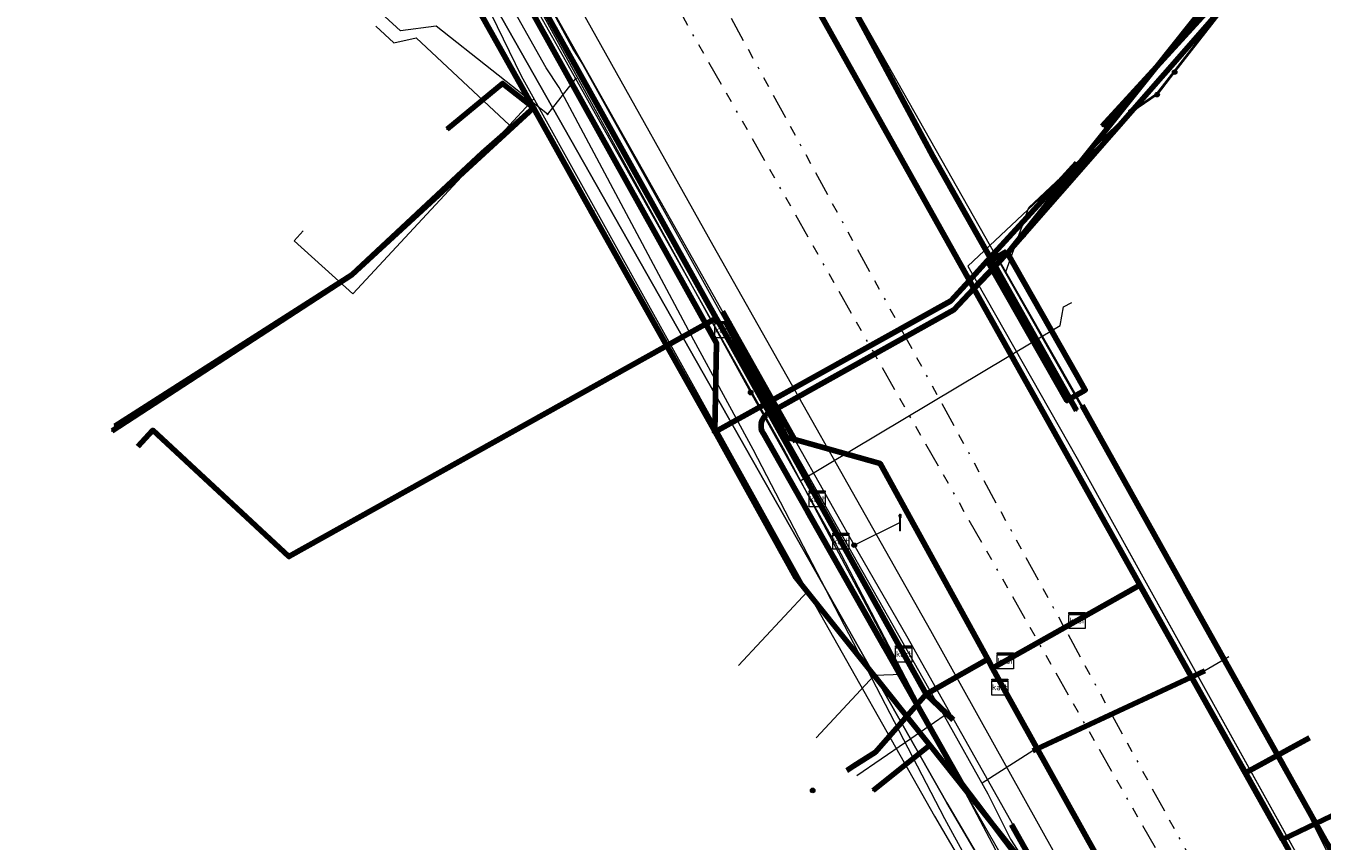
# Model space of a CAD drawing. Header units: metres. Extents: x 153756 to 154348, y 463867 to 464433.
# Tile 61 of 76: x 153948 to 154012, y 464171 to 464212. Entities that reach past the tile are written whole.
import ezdxf
from ezdxf.enums import TextEntityAlignment as Align
from ezdxf.lldxf.tags import DXFTag

# ---------------------------------------------------------------- set-up
doc = ezdxf.new("R2010")
doc.units = ezdxf.units.M
doc.header["$LTSCALE"] = 0.5
doc.linetypes.add('RI-OVERIG-SO', pattern=[17, 5, -2, 2, -2, 0, -2, 2, -2])
doc.layers.get('0').update_dxf_attribs({"linetype": 'CONTINUOUS'})
for name, color, linetype, lineweight in [('B-PV-KL-DATA_COAXKABEL_10_ZIGGO BV-G', 90, 'KL-DATA-SO', 18), ('B-PV-KL-DATA_COAXKABEL_17_ZIGGO BV-G', 90, 'KL-DATA-SO', 18), ('B-PV-KL-DATA_COAXKABEL_7_ZIGGO BV-G', 90, 'KL-DATA-SO', 18), ('B-PV-KL-DATA_DELTA FIBER NETWERK BV-G', 90, 'KL-DATA-SO', 18), ('B-PV-KL-DATA_HULPSTUK_KPN BV-S', 90, 'CONTINUOUS', 25), ('B-PV-KL-DATA_HULPSTUK_STEDIN NETBEHEER BV-S', 90, 'CONTINUOUS', 25), ('B-PV-KL-DATA_HULPSTUK_ZIGGO BV-S', 90, 'CONTINUOUS', 25), ('B-PV-KL-DATA_KABELBED_KPN BV-G', 90, 'CONTINUOUS', 100), ('B-PV-KL-DATA_KABELBED_ZIGGO BV-G', 90, 'CONTINUOUS', 100), ('B-PV-KL-DATA_MANTELBUIS_110_ZIGGO BV-G', 90, 'CONTINUOUS', 100), ('B-PV-KL-DATA_MANTELBUIS_ASBESTCEMENT_125_KPN BV-G', 90, 'CONTINUOUS', 100), ('B-PV-KL-DATA_MANTELBUIS_POLYVINYLCHLORIDE PVC_100_KPN BV-G', 90, 'CONTINUOUS', 100), ('B-PV-KL-DATA_MANTELBUIS_REGGEFIBER OPERATOR BV-G', 90, 'CONTINUOUS', 100), ('B-PV-KL-DATA_MANTELBUIS_ZIGGO BV-G', 90, 'CONTINUOUS', 100), ('B-PV-KL-DATA_REGGEFIBER OPERATOR BV-G', 90, 'KL-DATA-SO', 18), ('B-PV-KL-DATA_STEDIN NETBEHEER BV-G', 90, 'KL-DATA-SO', 18), ('B-PV-KL-ET_LS_230 V_GEMEENTE AMERSFOORT-G', 190, 'KL-LS-SO', 18), ('B-PV-KL-ET_LS_400 V_STEDIN NETBEHEER BV-G', 190, 'KL-LS-SO', 18), ('B-PV-KL-ET_LS_GEMEENTE AMERSFOORT-S', 190, 'CONTINUOUS', 25), ('B-PV-KL-ET_LS_HULPSTUK_GEMEENTE AMERSFOORT-S', 190, 'CONTINUOUS', 25), ('B-PV-KL-ET_LS_HULPSTUK_STEDIN NETBEHEER BV-S', 190, 'CONTINUOUS', 25), ('B-PV-KL-ET_LS_MANTELBUIS_110_GEMEENTE AMERSFOORT-G', 190, 'CONTINUOUS', 100), ('B-PV-KL-ET_LS_MANTELBUIS_POLYVINYLCHLORIDE PVC_125_STEDIN NETBEHEER BV-G', 190, 'CONTINUOUS', 100), ('B-PV-KL-ET_MS_10 KV_STEDIN NETBEHEER BV-G', 130, 'KL-MS-SO', 18), ('B-PV-KL-ET_MS_HULPSTUK_STEDIN NETBEHEER BV-S', 130, 'CONTINUOUS', 25), ('B-PV-KL-ET_MS_MANTELBUIS_POLYVINYLCHLORIDE PVC_125_STEDIN NETBEHEER BV-G', 130, 'CONTINUOUS', 100), ('B-PV-KL-GAS_LD_KOPER_28_STEDIN NETBEHEER BV-G', 50, 'KL-GAS_LD-SO', 18), ('B-PV-KL-GAS_LD_POLYETHYLEEN PE_32_STEDIN NETBEHEER BV-G', 50, 'KL-GAS_LD-SO', 18), ('B-PV-KL-GAS_LD_POLYVINYLCHLORIDE PVC_110_STEDIN NETBEHEER BV-G', 50, 'KL-GAS_LD-SO', 18), ('B-PV-KL-WATER_100_VITENS-G', 170, 'KL-WATER-SO', 18), ('B-PV-KL-WATER_15_VITENS-G', 170, 'KL-WATER-SO', 18), ('B-PV-KL-WATER_22_VITENS-G', 170, 'KL-WATER-SO', 18), ('B-PV-KL-WATER_28_VITENS-G', 170, 'KL-WATER-SO', 18), ('B-PV-KL-WATER_32_VITENS-G', 170, 'KL-WATER-SO', 18), ('B-PV-KL-WATER_HULPSTUK_VITENS-S', 170, 'CONTINUOUS', 25), ('B-PV-RI-VRIJVERVAL_BETON_300_GEMEENTE AMERSFOORT-G', 210, 'RI-OVERIG-SO', 18), ('B-PV-RI-VRIJVERVAL_BETON_700_GEMEENTE AMERSFOORT-G', 210, 'RI-OVERIG-SO', 18)]:
    doc.layers.add(name, color=color, linetype=linetype, lineweight=lineweight)
doc.styles.add('NLCS-ISO', font='txt')
tags = doc.linetypes.add('KL-DATA-SO', pattern='A,4,-1,[101,NLCS.SHX,S=0.5,R=0,X=0,Y=0],-1,4,-1,["D",Standard,S=1,R=0,X=-0.25,Y=-0.5],-1.5', length=12.5).pattern_tags.tags
tags[18] = DXFTag(74, 10)
tags = doc.linetypes.add('KL-GAS_LD-SO', pattern='A,4,-1,[69,NLCS.SHX,S=0.5,R=0,X=0,Y=0],-1,4,-1,["L",Standard,S=1,R=0,X=0.25,Y=-0.5],-2', length=13).pattern_tags.tags
tags[18] = DXFTag(74, 10)
tags = doc.linetypes.add('KL-LS-SO', pattern='A,4,-1,[103,NLCS.SHX,S=0.75,R=0,X=0,Y=0],-1,4,-1,["L",Standard,S=1,R=0,X=0,Y=-0.5],-2', length=13).pattern_tags.tags
tags[18] = DXFTag(74, 10)
tags = doc.linetypes.add('KL-MS-SO', pattern='A,4,-1,[103,NLCS.SHX,S=0.75,R=0,X=0,Y=0],-1,4,-1,["M",Standard,S=1,R=0,X=0,Y=-0.5],-2', length=13).pattern_tags.tags
tags[18] = DXFTag(74, 10)
doc.linetypes.add('KL-WATER-SO', pattern='A,7,-0.5,[168,NLCS.SHX,S=0.75,R=0,X=0.75,Y=0],-2', length=9.5)

# ---------------------------------------------------------------- blocks, each defined once
blk = doc.blocks.new('SKL-WTB_HULP_MOF-SO')
at = {"linetype": 'ByBlock', "lineweight": 18}
h = blk.add_hatch(color=0, dxfattribs=at)
h.dxf.hatch_style = 1
h.paths.add_polyline_path([(-0.5625, 0, 1), (0.5625, 0, 1)])
at = {"color": 0, "linetype": 'ByBlock', "lineweight": 18}
blk.add_circle((0, 0), 0.5625, dxfattribs=at)
at = {"color": 0, "linetype": 'ByBlock', "lineweight": 18, "style": 'NLCS-ISO', "flags": 1}
for tag, p in [('TYPE', (1.5, 0)), ('OMSCHRIJVING', (1.5, -3)), ('LABEL', (1.5, -1.5))]:
    blk.add_attdef(tag, p, '', height=1, dxfattribs=at)
blk = doc.blocks.new('SKL-WTB_HULP_KAST-SO')
at = {"color": 0, "linetype": 'ByBlock', "lineweight": 18}
for points in [[(-2, 2), (2, 2), (2, 1.68), (-2, 1.68)], [(-2, 1.52), (2, 1.52), (2, -2), (-2, -2)]]:
    blk.add_lwpolyline(points, close=True, dxfattribs=at)
at = {"color": 0, "linetype": 'ByBlock', "lineweight": 18, "style": 'NLCS-ISO'}
blk.add_text('kast', height=1.5, dxfattribs=at).set_placement((0, 0), align=Align.MIDDLE_CENTER)
at = {"color": 0, "linetype": 'ByBlock', "lineweight": 18, "style": 'NLCS-ISO', "flags": 1}
for tag, p in [('TYPE', (2.5, 0)), ('OMSCHRIJVING', (2.5, -3)), ('LABEL', (2.5, -1.5))]:
    blk.add_attdef(tag, p, '', height=1, dxfattribs=at)
blk = doc.blocks.new('SKL-WTB_HULP_OVERIG-SO')
at = {"color": 0, "linetype": 'ByBlock', "lineweight": 18}
for points in [[(-0.14, 0.14), (0.14, -0.14)], [(0.14, 0.14), (-0.14, -0.14)]]:
    blk.add_lwpolyline(points, dxfattribs=at)
at = {"color": 0, "linetype": 'ByBlock', "lineweight": 18, "style": 'NLCS-ISO', "flags": 1}
for tag, p in [('TYPE', (1.5, 0)), ('OMSCHRIJVING', (1.5, -3)), ('LABEL', (1.5, -1.5))]:
    blk.add_attdef(tag, p, '', height=1, dxfattribs=at)
blk = doc.blocks.new('SKL-ET_LS_MAST-SO')
for p, q in [((-0.05, 2.07), (0.05, 2.07)), ((-0.05, -2), (0.05, -2))]:
    blk.add_line(p, q)
for points in [[(-0.18, 1.76), (-0.22, 1.76), (-0.22, 1.84), (-0.18, 1.84), (-0.18, 1.79)], [(-0.18, 1.49), (-0.22, 1.49), (-0.22, 1.57), (-0.18, 1.57), (-0.18, 1.52)], [(-0.18, 1.79), (-0.05, 1.79)], [(-0.18, 1.76), (-0.05, 1.76)], [(-0.18, 1.52), (-0.05, 1.52)], [(-0.18, 1.49), (-0.05, 1.49)], [(-0.05, -2), (-0.05, 2.07)], [(0.05, -2), (0.05, 2.07)], [(0.18, 1.92), (0.05, 1.92)], [(0.18, 1.89), (0.05, 1.89)], [(0.18, 1.66), (0.05, 1.66)], [(0.18, 1.63), (0.05, 1.63)], [(0.18, 1.39), (0.05, 1.39)], [(0.18, 1.36), (0.05, 1.36)], [(0.18, 1.89), (0.22, 1.89), (0.22, 1.97), (0.18, 1.97), (0.18, 1.92)], [(0.18, 1.63), (0.22, 1.63), (0.22, 1.71), (0.18, 1.71), (0.18, 1.66)], [(0.18, 1.36), (0.22, 1.36), (0.22, 1.44), (0.18, 1.44), (0.18, 1.39)]]:
    blk.add_lwpolyline(points)

msp = doc.modelspace()

# ---------------------------------------------------------------- linework, layer by layer
at = {"layer": 'B-PV-KL-DATA_COAXKABEL_10_ZIGGO BV-G', "ltscale": 0.5, "flags": 128}
for points in [[(153950.3, 464254.449), (153992.517, 464178.771), (153995.585, 464180.504), (153996.284, 464179.178), (153996.169, 464179.113)], [(153996.169, 464179.113), (153996.284, 464179.178), (153995.585, 464180.504), (153992.517, 464178.771), (153963.471, 464230.841), (153953, 464225)], [(153996.169, 464179.113), (153996.284, 464179.178), (153995.818, 464180.062), (154003.11, 464184.166), (154010.517, 464171.007), (154024.259, 464147.291), (154042.286, 464114.644), (154031.768, 464103.093), (154031.049, 464102.333), (154030.66, 464102.701)], [(153996.169, 464179.113), (153996.284, 464179.178), (153995.818, 464180.062), (154003.11, 464184.166), (154010.517, 464171.007), (154024.259, 464147.291), (154042.286, 464114.644)], [(153996.169, 464179.113), (153996.284, 464179.178), (153995.818, 464180.062), (154003.11, 464184.166), (154010.517, 464171.007), (154024.259, 464147.291), (154030.182, 464136.563), (154032.078, 464137.626)], [(153996.169, 464179.113), (153996.284, 464179.178), (153995.585, 464180.504), (153992.517, 464178.771), (153993.855, 464177.501)], [(153996.169, 464179.113), (153996.284, 464179.178), (153995.585, 464180.504), (153992.517, 464178.771), (153993.855, 464177.501)]]:
    msp.add_lwpolyline(points, dxfattribs=at)
at = {"layer": 'B-PV-KL-DATA_COAXKABEL_17_ZIGGO BV-G', "ltscale": 0.5, "flags": 128}
for points in [[(153950.3, 464254.449), (153992.517, 464178.771), (153995.585, 464180.504), (153996.284, 464179.178), (153996.169, 464179.113)], [(153950.3, 464254.449), (153992.517, 464178.771), (153995.585, 464180.504), (153996.284, 464179.178), (153996.169, 464179.113)], [(153996.169, 464179.113), (153996.284, 464179.178), (153995.818, 464180.062), (154003.11, 464184.166), (154010.517, 464171.007), (154024.259, 464147.291), (154042.286, 464114.644), (154031.768, 464103.093), (154029.255, 464100.436), (154024.862, 464096.061), (154021.132, 464092.256), (154019.243, 464090.452), (154017.896, 464089.254), (154013.459, 464085.36), (154012.495, 464084.609), (154006.595, 464085.799), (154007.067, 464087.691), (154001.209, 464089.229), (153997.871, 464091.53), (153994.672, 464091.229), (153992.569, 464091.933), (153986.672, 464094.35), (153980.947, 464097.152), (153975.24, 464100.432), (153975.243, 464100.437), (153970.997, 464103.061), (153949.379, 464115.44), (153944.741, 464118.386), (153943.613, 464117.547), (153925.715, 464128.913), (153917.148, 464111.993), (153918.348, 464110.648), (153918.716, 464110.414), (153919.49, 464111.614), (153919.76, 464112.039)], [(153996.169, 464179.113), (153996.284, 464179.178), (153995.585, 464180.504), (153992.517, 464178.771), (153993.855, 464177.501)]]:
    msp.add_lwpolyline(points, dxfattribs=at)
at = {"layer": 'B-PV-KL-DATA_COAXKABEL_7_ZIGGO BV-G', "ltscale": 0.5, "flags": 128}
for points in [[(153950.3, 464254.449), (153992.517, 464178.771), (153995.585, 464180.504), (153996.284, 464179.178), (153996.169, 464179.113)], [(153996.169, 464179.113), (153996.284, 464179.178), (153995.585, 464180.504), (153992.517, 464178.771), (153961.057, 464235.168), (153950, 464229)], [(153996.169, 464179.113), (153996.284, 464179.178), (153995.585, 464180.504), (153990.704, 464189.371), (153990.241, 464190.195), (153985.72, 464191.459), (153985.501, 464191.346), (153982.124, 464197.4), (153960.944, 464185.586), (153954.199, 464191.842), (153953.451, 464191.036)], [(153996.169, 464179.113), (153996.284, 464179.178), (153995.818, 464180.062), (154003.11, 464184.166), (154008.343, 464174.869), (154011.511, 464176.599)], [(153996.169, 464179.113), (153996.284, 464179.178), (153995.585, 464180.504), (153992.517, 464178.771), (153990.014, 464175.901), (153988.587, 464174.987)], [(153996.169, 464179.113), (153996.284, 464179.178), (153995.585, 464180.504), (153992.517, 464178.771), (153993.855, 464177.501)], [(153996.169, 464179.113), (153996.284, 464179.178), (153995.585, 464180.504), (153992.517, 464178.771), (153993.855, 464177.501)], [(153985.783, 464157.115), (153995.886, 464167.92), (154000.981, 464170.765), (153996.284, 464179.178), (153996.169, 464179.113)], [(153996.169, 464179.113), (153996.284, 464179.178), (154000.981, 464170.765), (154017.982, 464140.499), (154019.068, 464138.367), (154013.427, 464135.237)]]:
    msp.add_lwpolyline(points, dxfattribs=at)
at = {"layer": 'B-PV-KL-DATA_DELTA FIBER NETWERK BV-G', "ltscale": 0.5, "flags": 128}
msp.add_lwpolyline([(154005.961, 464152.28), (154005.748, 464152.69), (154005.165, 464152.448), (154004.372, 464152.976), (154003.682, 464154.269), (153995.327, 464169.189), (153994.526, 464170.629), (153993.455, 464172.587), (153983.945, 464190.889), (153981.017, 464196.301), (153974.334, 464208.82), (153973.696, 464209.786), (153964.34, 464226.42), (153962.655, 464229.269), (153955.725, 464242.3), (153953.914, 464246.482), (153951.135, 464251.703), (153949.95, 464254.071)], dxfattribs=at)
at = {"layer": 'B-PV-KL-DATA_KABELBED_KPN BV-G', "ltscale": 0.5, "flags": 128}
for points in [[(153960.145, 464265.067), (153967.336, 464252.167), (153968.534, 464250), (153981.876, 464225.872), (153982.156, 464225.366), (153992.855, 464205.422), (153995.698, 464200.391), (153995.938, 464199.966), (153999.121, 464194.334), (153999.973, 464192.821)], [(153948.494, 464252.488), (153948.859, 464251.825), (153949.082, 464251.422), (153949.866, 464250), (153952.723, 464244.785), (153954.616, 464241.33), (153961.473, 464228.812), (153968.726, 464215.572), (153973.071, 464207.804)], [(153996.642, 464200.71), (154000.123, 464205.071), (154003.937, 464209.85), (154006.391, 464212.925), (154026.851, 464235.599), (154027.46, 464235.089)], [(154027.46, 464235.089), (154026.393, 464233.942), (154022.443, 464229.696), (154006.875, 464212.403), (153996.642, 464200.71)], [(154001.248, 464206.905), (154003.937, 464209.85), (154024.398, 464232.26)], [(153982.047, 464191.779), (153982.048, 464191.794), (153982.14, 464196.151), (153963.631, 464229.374)], [(153981.876, 464225.872), (153980.776, 464223.956), (153983.8, 464218.666), (153994.668, 464199.265), (153994.893, 464198.863), (154010.181, 464171.574), (154011.836, 464172.364), (154028.308, 464180.231)], [(153973.071, 464207.804), (153971.532, 464209.021), (153968.785, 464206.762)], [(153973.071, 464207.804), (153964.058, 464199.542), (153952.189, 464191.809)], [(153952.317, 464192.042), (153964.058, 464199.542), (153970.541, 464205.579), (153972.271, 464207.101), (153973.071, 464207.804)], [(153973.071, 464207.804), (153974.338, 464205.54), (153975.946, 464202.664), (153978.775, 464197.609), (153982.048, 464191.794), (153982.062, 464191.769)], [(153974.338, 464205.54), (153975.946, 464202.664)], [(153999.986, 464205.081), (153998.62, 464203.587), (153995.698, 464200.391), (153994.668, 464199.265), (153993.739, 464198.249), (153987.181, 464194.61), (153982.062, 464191.769)], [(153993.667, 464203.983), (153998.585, 464195.275)], [(153997.052, 464170.69), (153995.827, 464172.309), (153994.277, 464174.357), (153984.472, 464191.639), (153984.438, 464191.692), (153984.409, 464191.749), (153984.385, 464191.807), (153984.366, 464191.868), (153984.353, 464191.929), (153984.345, 464191.992), (153984.343, 464192.055), (153984.346, 464192.119), (153984.354, 464192.181), (153984.368, 464192.243), (153984.387, 464192.303), (153984.412, 464192.362), (153984.441, 464192.417), (153984.475, 464192.471), (153984.514, 464192.521), (153984.557, 464192.567), (153984.604, 464192.61), (153984.654, 464192.648), (153985.623, 464193.19), (153993.89, 464197.803), (153994.893, 464198.863), (153995.938, 464199.966), (153996.642, 464200.71)], [(153993.89, 464197.803), (153986.638, 464193.755)], [(153993.723, 464198.24), (153987.181, 464194.61)], [(154030.199, 464139.553), (154011.836, 464172.364), (154000.249, 464193.068)], [(153982.062, 464191.769), (153986.068, 464184.552), (153992.699, 464176.233), (153994.567, 464173.889)], [(153986.063, 464184.561), (153982.328, 464191.294)], [(153990.44, 464181.119), (153986.641, 464187.816)], [(154010.232, 464175.229), (154005.348, 464183.955)], [(153992.699, 464176.233), (153989.892, 464173.996)], [(153994.567, 464173.889), (153995.827, 464172.309), (153997.125, 464170.681), (153997.369, 464170.375), (153999.998, 464165.424)]]:
    msp.add_lwpolyline(points, dxfattribs=at)
at = {"layer": 'B-PV-KL-DATA_KABELBED_ZIGGO BV-G', "ltscale": 0.5, "flags": 128}
for points in [[(153982.124, 464197.4), (153965.075, 464227.966)], [(153982.124, 464197.4), (153960.944, 464185.586), (153954.199, 464191.842), (153953.451, 464191.036)], [(153982.446, 464196.823), (153982.124, 464197.4)], [(153985.501, 464191.346), (153982.446, 464196.823)], [(153985.501, 464191.346), (153985.72, 464191.459), (153990.241, 464190.195), (153995.585, 464180.504)], [(153987.122, 464188.439), (153985.501, 464191.346)], [(153988.292, 464186.342), (153987.122, 464188.439)], [(153991.41, 464180.755), (153988.292, 464186.342)], [(154000, 464182.416), (154003.11, 464184.166), (154008.343, 464174.869)], [(153996.446, 464180.415), (154000, 464182.416)], [(153992.517, 464178.771), (153991.41, 464180.755)], [(153995.585, 464180.504), (153992.517, 464178.771)], [(153995.818, 464180.062), (153995.585, 464180.504)], [(153995.818, 464180.062), (153996.446, 464180.415)], [(153996.284, 464179.178), (153995.818, 464180.062)], [(153996.284, 464179.178), (153996.169, 464179.113)], [(153996.284, 464179.178), (154000.981, 464170.765)], [(153988.933, 464175.209), (153990.014, 464175.901), (153992.517, 464178.771)], [(153992.517, 464178.771), (153993.855, 464177.501)], [(154008.343, 464174.869), (154011.511, 464176.599)], [(153988.587, 464174.987), (153988.933, 464175.209)], [(154008.343, 464174.869), (154010.517, 464171.007)]]:
    msp.add_lwpolyline(points, dxfattribs=at)
at = {"layer": 'B-PV-KL-DATA_MANTELBUIS_110_ZIGGO BV-G', "ltscale": 0.5, "flags": 128}
msp.add_lwpolyline([(153996.446, 464180.415), (154000, 464182.416)], dxfattribs=at)
at = {"layer": 'B-PV-KL-DATA_MANTELBUIS_ASBESTCEMENT_125_KPN BV-G', "ltscale": 0.5, "flags": 128}
msp.add_lwpolyline([(153993.89, 464197.803), (153986.638, 464193.755)], dxfattribs=at)
at = {"layer": 'B-PV-KL-DATA_MANTELBUIS_POLYVINYLCHLORIDE PVC_100_KPN BV-G', "ltscale": 0.5, "flags": 128}
for points in [[(153993.667, 464203.983), (153998.585, 464195.275)], [(153993.667, 464203.983), (153998.585, 464195.275)], [(153993.89, 464197.803), (153986.638, 464193.755)], [(153993.723, 464198.24), (153987.181, 464194.61)], [(153986.063, 464184.561), (153982.328, 464191.294)], [(153990.44, 464181.119), (153986.641, 464187.816)], [(154010.232, 464175.229), (154005.348, 464183.955)], [(154010.232, 464175.229), (154005.348, 464183.955)]]:
    msp.add_lwpolyline(points, dxfattribs=at)
at = {"layer": 'B-PV-KL-DATA_MANTELBUIS_REGGEFIBER OPERATOR BV-G', "ltscale": 0.5, "flags": 128}
for points in [[(153985.593, 464191.517), (153982.596, 464197.194)], [(154006.335, 464179.929), (153997.802, 464175.967)]]:
    msp.add_lwpolyline(points, dxfattribs=at)
at = {"layer": 'B-PV-KL-DATA_MANTELBUIS_ZIGGO BV-G', "ltscale": 0.5, "flags": 128}
for points in [[(153987.122, 464188.439), (153982.446, 464196.823)], [(153991.41, 464180.755), (153988.292, 464186.342)]]:
    msp.add_lwpolyline(points, dxfattribs=at)
at = {"layer": 'B-PV-KL-DATA_REGGEFIBER OPERATOR BV-G', "ltscale": 0.5, "flags": 128}
for points in [[(153971.788, 464216.502), (153973.086, 464214.311), (153975.048, 464210.667), (153975.488, 464209.976), (153982.514, 464197.349), (153985.577, 464191.545), (153993.408, 464177.686)], [(154007.519, 464180.617), (154006.335, 464179.929)], [(154006.335, 464179.929), (153997.802, 464175.967)], [(153993.408, 464177.686), (153991.498, 464176.379), (153989.09, 464174.73)], [(153993.408, 464177.686), (153995.585, 464173.832), (153996.707, 464171.577), (153997.182, 464170.841)], [(153997.802, 464175.967), (153995.292, 464174.351)]]:
    msp.add_lwpolyline(points, dxfattribs=at)
at = {"layer": 'B-PV-KL-DATA_STEDIN NETBEHEER BV-G', "ltscale": 0.5, "flags": 128}
for points in [[(154094.553, 464308.345), (154089.628, 464304.298), (154082.463, 464299.07), (154081.777, 464298.594), (154075.943, 464295.51), (154077.096, 464288.232), (154074.541, 464284.953), (154043.238, 464250), (154018.391, 464222.199), (154013.491, 464217.114), (154012.207, 464217.942), (154007.455, 464213.018), (154003.931, 464208.499), (154002.672, 464207.627)], [(154080.874, 464296.659), (154077.376, 464296.209), (154075.998, 464295.483), (154077.149, 464288.218), (154074.579, 464284.921), (154043.304, 464250), (154018.426, 464222.164), (154013.498, 464217.05), (154012.215, 464217.878), (154007.491, 464212.982), (154004.836, 464209.577)], [(153948.878, 464252.915), (153950.506, 464250), (153958.79, 464234.659), (153993.553, 464173.38), (154009.848, 464145.603), (154010.107, 464145.121), (154010.257, 464144.891), (154010.42, 464144.671), (154010.743, 464144.302), (154011.159, 464143.925), (154011.374, 464143.786), (154011.612, 464143.689), (154011.864, 464143.642), (154012.12, 464143.644), (154012.371, 464143.697), (154012.606, 464143.798), (154013.967, 464144.548)], [(154004.836, 464209.577), (154003.966, 464208.462), (154002.707, 464207.59), (154000, 464204.855), (153995.931, 464200.633), (154000, 464193.481), (154010.321, 464175.063), (154019.165, 464157.43), (154025.223, 464146.484), (154025.286, 464146.347), (154025.328, 464146.203), (154025.347, 464146.054), (154025.344, 464145.905), (154025.267, 464145.509), (154025.264, 464145.362), (154025.282, 464145.217), (154025.321, 464145.075), (154025.379, 464144.94), (154032.962, 464130.727), (154044.484, 464110.314), (154058.516, 464083.616), (154060.78, 464079.19)], [(154000, 464190.447), (154025.082, 464145.283), (154032.874, 464130.679), (154042.89, 464112.933)]]:
    msp.add_lwpolyline(points, dxfattribs=at)
at = {"layer": 'B-PV-KL-ET_LS_230 V_GEMEENTE AMERSFOORT-G', "ltscale": 0.5, "flags": 128}
for points in [[(153952.773, 464251.161), (153954.314, 464248.094), (153956.996, 464241.639), (153960.519, 464236.55), (153967.104, 464226.537), (153974.069, 464212.527), (153988.96, 464186.147), (153991.542, 464181.654), (154006.793, 464154.593), (154012.818, 464144.185), (154010.456, 464142.979), (154020.404, 464125.066), (154024.947, 464127.523), (154025.247, 464126.967)], [(153988.96, 464186.147), (153991.222, 464187.263)]]:
    msp.add_lwpolyline(points, dxfattribs=at)
at = {"layer": 'B-PV-KL-ET_LS_400 V_STEDIN NETBEHEER BV-G', "ltscale": 0.5, "flags": 128}
for points in [[(153983.829, 464193.705), (153963.64, 464230.429), (153955.808, 464243.3), (153952.821, 464249.383)], [(153969.916, 464223.532), (153969.993, 464223.382), (153970.021, 464223.262), (153970.027, 464223.14), (153970.011, 464223.018), (153969.888, 464222.559), (153981.952, 464201.005), (153992.733, 464181.916), (154000.411, 464168.141), (154000.42, 464168.177), (154011.568, 464148.024), (154011.894, 464147.321), (154012.188, 464146.604), (154012.404, 464146.018), (154012.824, 464144.738), (154012.972, 464144.364), (154013.171, 464143.927)], [(154018.309, 464162.697), (154012.258, 464171.771), (154011.242, 464173.301), (154010.742, 464174.119), (154000, 464193.388), (153989.234, 464212.383)], [(154011.902, 464143.756), (154009.829, 464147.079), (153994.313, 464174.175), (153988.088, 464186.123), (153983.829, 464193.705)]]:
    msp.add_lwpolyline(points, dxfattribs=at)
at = {"layer": 'B-PV-KL-ET_LS_MANTELBUIS_110_GEMEENTE AMERSFOORT-G', "ltscale": 0.5, "flags": 128}
for points in [[(153982.425, 464197.728), (153986.058, 464191.263)], [(153996.756, 464172.309), (154006.423, 464155.144)]]:
    msp.add_lwpolyline(points, dxfattribs=at)
at = {"layer": 'B-PV-KL-ET_LS_MANTELBUIS_POLYVINYLCHLORIDE PVC_125_STEDIN NETBEHEER BV-G', "ltscale": 0.5, "flags": 128}
msp.add_lwpolyline([(153996.501, 464200.692), (153995.589, 464200.172), (153999.495, 464193.308), (154000.407, 464193.827), (154000, 464194.543), (153996.501, 464200.692)], dxfattribs=at)
at = {"layer": 'B-PV-KL-ET_MS_10 KV_STEDIN NETBEHEER BV-G', "ltscale": 0.5, "flags": 128}
for points in [[(154003.966, 464208.462), (154007.491, 464212.982), (154012.215, 464217.878), (154013.498, 464217.05), (154018.426, 464222.164), (154018.443, 464222.257), (154043.237, 464250), (154074.537, 464284.941), (154077.117, 464288.257), (154075.966, 464295.522), (154081.771, 464298.59), (154082.46, 464299.068), (154085.745, 464301.472), (154089.682, 464304.28), (154093.488, 464307.405)], [(154010.321, 464175.063), (154000, 464193.481), (153996.473, 464199.68), (153997.615, 464202.878), (154002.675, 464207.629), (154003.931, 464208.499), (154007.455, 464213.018), (154012.207, 464217.942), (154013.491, 464217.114), (154018.391, 464222.199), (154018.48, 464222.224), (154043.303, 464250), (154074.552, 464284.893), (154077.17, 464288.243), (154076.021, 464295.495), (154081.797, 464298.547), (154082.489, 464299.027), (154089.326, 464303.904)], [(154009.848, 464145.603), (153993.553, 464173.38), (153958.79, 464234.659), (153950.506, 464250), (153948.878, 464252.915)], [(154003.966, 464208.462), (154002.707, 464207.59), (153994.584, 464199.966), (154000, 464190.447), (154025.132, 464145.19), (154032.874, 464130.679), (154039.852, 464118.315)], [(154010.321, 464175.063), (154012.651, 464170.907), (154012.805, 464170.578), (154012.91, 464170.23), (154012.964, 464169.871), (154012.964, 464169.507), (154012.912, 464169.148), (154012.833, 464168.866), (154012.721, 464168.596), (154012.579, 464168.341), (154012.407, 464168.104), (154012.209, 464167.888), (154004.341, 464160.27), (154002.701, 464158.619), (154002.643, 464158.548), (154002.569, 464158.376), (154002.564, 464158.19), (154002.626, 464158.014), (154009.894, 464145.626), (154010.15, 464145.147), (154010.459, 464144.702), (154010.779, 464144.337), (154011.09, 464144.045), (154011.691, 464143.576), (154012.04, 464143.214), (154012.291, 464142.854), (154012.932, 464141.692)]]:
    msp.add_lwpolyline(points, dxfattribs=at)
at = {"layer": 'B-PV-KL-ET_MS_MANTELBUIS_POLYVINYLCHLORIDE PVC_125_STEDIN NETBEHEER BV-G', "ltscale": 0.5, "flags": 128}
msp.add_lwpolyline([(153996.501, 464200.692), (153995.589, 464200.172), (153999.495, 464193.308), (154000.407, 464193.827), (154000, 464194.543), (153996.501, 464200.692)], dxfattribs=at)
at = {"layer": 'B-PV-KL-GAS_LD_KOPER_28_STEDIN NETBEHEER BV-G', "ltscale": 0.5, "flags": 128}
msp.add_lwpolyline([(153983.225, 464180.187), (153986.635, 464183.851)], dxfattribs=at)
at = {"layer": 'B-PV-KL-GAS_LD_POLYETHYLEEN PE_32_STEDIN NETBEHEER BV-G', "ltscale": 0.5, "flags": 128}
for points in [[(153965.249, 464211.857), (153966.139, 464211.029), (153967.253, 464211.276), (153971.869, 464206.954)], [(153971.869, 464206.954), (153973.082, 464208.263)], [(153961.647, 464201.715), (153961.204, 464201.223), (153964.12, 464198.598), (153971.869, 464206.954)]]:
    msp.add_lwpolyline(points, dxfattribs=at)
at = {"layer": 'B-PV-KL-GAS_LD_POLYVINYLCHLORIDE PVC_110_STEDIN NETBEHEER BV-G', "ltscale": 0.5, "flags": 128}
msp.add_lwpolyline([(153950.233, 464254.377), (153951.427, 464252.095), (153952.485, 464250), (153955.449, 464244.96), (153954.996, 464242.418), (153954.891, 464241.562), (153961.983, 464228.632), (153969.196, 464216.092), (153972.45, 464209.402), (153986.635, 464183.851), (153992.931, 464172.73), (153999.119, 464162.178)], dxfattribs=at)
at = {"layer": 'B-PV-KL-WATER_100_VITENS-G', "ltscale": 0.5, "flags": 128}
msp.add_lwpolyline([(153969.459, 464219.133), (153973.267, 464212.623), (153985.432, 464190.952), (154008.757, 464146.855), (154012.747, 464139.378)], dxfattribs=at)
at = {"layer": 'B-PV-KL-WATER_15_VITENS-G', "ltscale": 0.5, "flags": 128}
msp.add_lwpolyline([(153991.363, 464179.74), (153989.942, 464179.692), (153987.073, 464176.607)], dxfattribs=at)
at = {"layer": 'B-PV-KL-WATER_22_VITENS-G', "ltscale": 0.5, "flags": 128}
msp.add_lwpolyline([(153973.757, 464207.496), (153968.235, 464211.857), (153966.468, 464211.621), (153965.701, 464212.339)], dxfattribs=at)
at = {"layer": 'B-PV-KL-WATER_28_VITENS-G', "ltscale": 0.5, "flags": 128}
msp.add_lwpolyline([(153975.153, 464209.264), (153973.757, 464207.496)], dxfattribs=at)
at = {"layer": 'B-PV-KL-WATER_32_VITENS-G', "ltscale": 0.5, "flags": 128}
msp.add_lwpolyline([(153986.285, 464189.34), (153999.162, 464197.023), (153999.322, 464197.953), (153999.733, 464198.176)], dxfattribs=at)
at = {"layer": 'B-PV-RI-VRIJVERVAL_BETON_300_GEMEENTE AMERSFOORT-G', "ltscale": 0.5, "flags": 128}
msp.add_lwpolyline([(154003.88, 464171.16), (153968.6, 464233.2)], dxfattribs=at)
at = {"layer": 'B-PV-RI-VRIJVERVAL_BETON_700_GEMEENTE AMERSFOORT-G', "ltscale": 0.5, "flags": 128}
msp.add_lwpolyline([(153976.6, 464223.7), (154015.22, 464153.06)], dxfattribs=at)

# ---------------------------------------------------------------- block references
at = {"layer": 'B-PV-KL-DATA_HULPSTUK_KPN BV-S', "xscale": 0.2, "yscale": 0.2, "zscale": 0.2}
for name, p in [('SKL-WTB_HULP_MOF-SO', (153990.265, 464210.25)), ('SKL-WTB_HULP_MOF-SO', (153973.071, 464207.804)), ('SKL-WTB_HULP_OVERIG-SO', (153973.071, 464207.804)), ('SKL-WTB_HULP_OVERIG-SO', (153973.071, 464207.804)), ('SKL-WTB_HULP_OVERIG-SO', (153973.071, 464207.804)), ('SKL-WTB_HULP_OVERIG-SO', (153973.071, 464207.804)), ('SKL-WTB_HULP_OVERIG-SO', (153973.071, 464207.804)), ('SKL-WTB_HULP_OVERIG-SO', (153968.785, 464206.762)), ('SKL-WTB_HULP_OVERIG-SO', (154001.248, 464206.905)), ('SKL-WTB_HULP_MOF-SO', (153974.338, 464205.54)), ('SKL-WTB_HULP_OVERIG-SO', (153974.338, 464205.54)), ('SKL-WTB_HULP_OVERIG-SO', (153999.986, 464205.081)), ('SKL-WTB_HULP_MOF-SO', (153975.946, 464202.664)), ('SKL-WTB_HULP_OVERIG-SO', (153975.947, 464202.664)), ('SKL-WTB_HULP_MOF-SO', (153997.32, 464201.485)), ('SKL-WTB_HULP_OVERIG-SO', (153996.642, 464200.71)), ('SKL-WTB_HULP_OVERIG-SO', (153996.642, 464200.71)), ('SKL-WTB_HULP_OVERIG-SO', (153996.642, 464200.71)), ('SKL-WTB_HULP_OVERIG-SO', (153999.973, 464192.821)), ('SKL-WTB_HULP_OVERIG-SO', (154000.249, 464193.068)), ('SKL-WTB_HULP_OVERIG-SO', (153952.189, 464191.809)), ('SKL-WTB_HULP_OVERIG-SO', (153952.317, 464192.042)), ('SKL-WTB_HULP_MOF-SO', (153982.047, 464191.779)), ('SKL-WTB_HULP_OVERIG-SO', (153982.047, 464191.779)), ('SKL-WTB_HULP_OVERIG-SO', (153982.062, 464191.769)), ('SKL-WTB_HULP_OVERIG-SO', (153982.062, 464191.769)), ('SKL-WTB_HULP_OVERIG-SO', (153982.062, 464191.769)), ('SKL-WTB_HULP_MOF-SO', (153985.35, 464185.846)), ('SKL-WTB_HULP_MOF-SO', (153992.699, 464176.233)), ('SKL-WTB_HULP_OVERIG-SO', (153992.699, 464176.233)), ('SKL-WTB_HULP_MOF-SO', (153986.9, 464174)), ('SKL-WTB_HULP_OVERIG-SO', (153989.892, 464173.996)), ('SKL-WTB_HULP_OVERIG-SO', (153994.567, 464173.889)), ('SKL-WTB_HULP_OVERIG-SO', (153994.567, 464173.889)), ('SKL-WTB_HULP_MOF-SO', (153994.948, 464173.411))]:
    msp.add_blockref(name, p, dxfattribs=at)
at = {"layer": 'B-PV-KL-DATA_HULPSTUK_STEDIN NETBEHEER BV-S', "xscale": 0.2, "yscale": 0.2, "zscale": 0.2}
for p in [(154004.836, 464209.577), (154002.672, 464207.627)]:
    msp.add_blockref('SKL-WTB_HULP_MOF-SO', p, dxfattribs=at)
at = {"layer": 'B-PV-KL-DATA_HULPSTUK_ZIGGO BV-S', "xscale": 0.2, "yscale": 0.2, "zscale": 0.2}
for p in [(153982.446, 464196.823), (153987.122, 464188.439), (153988.292, 464186.342), (154000, 464182.416), (153991.41, 464180.755), (153996.446, 464180.415), (153996.169, 464179.113)]:
    msp.add_blockref('SKL-WTB_HULP_KAST-SO', p, dxfattribs=at)
at = {"layer": 'B-PV-KL-ET_LS_GEMEENTE AMERSFOORT-S', "xscale": 0.2, "yscale": 0.2, "zscale": 0.2}
msp.add_blockref('SKL-ET_LS_MAST-SO', (153991.229, 464187.262), dxfattribs=at)
at = {"layer": 'B-PV-KL-ET_LS_HULPSTUK_GEMEENTE AMERSFOORT-S', "xscale": 0.2, "yscale": 0.2, "zscale": 0.2}
msp.add_blockref('SKL-WTB_HULP_MOF-SO', (153988.96, 464186.147), dxfattribs=at)
at = {"layer": 'B-PV-KL-ET_LS_HULPSTUK_STEDIN NETBEHEER BV-S', "xscale": 0.2, "yscale": 0.2, "zscale": 0.2}
msp.add_blockref('SKL-WTB_HULP_MOF-SO', (153983.829, 464193.705), dxfattribs=at)
at = {"layer": 'B-PV-KL-ET_MS_HULPSTUK_STEDIN NETBEHEER BV-S', "xscale": 0.2, "yscale": 0.2, "zscale": 0.2}
for p in [(154003.966, 464208.462), (154010.321, 464175.063)]:
    msp.add_blockref('SKL-WTB_HULP_MOF-SO', p, dxfattribs=at)
at = {"layer": 'B-PV-KL-WATER_HULPSTUK_VITENS-S', "xscale": 0.2, "yscale": 0.2, "zscale": 0.2}
for p in [(153975.153, 464209.264), (153973.757, 464207.496), (153986.285, 464189.34), (153991.363, 464179.74)]:
    msp.add_blockref('SKL-WTB_HULP_OVERIG-SO', p, dxfattribs=at)

doc.saveas('drawing.dxf')
